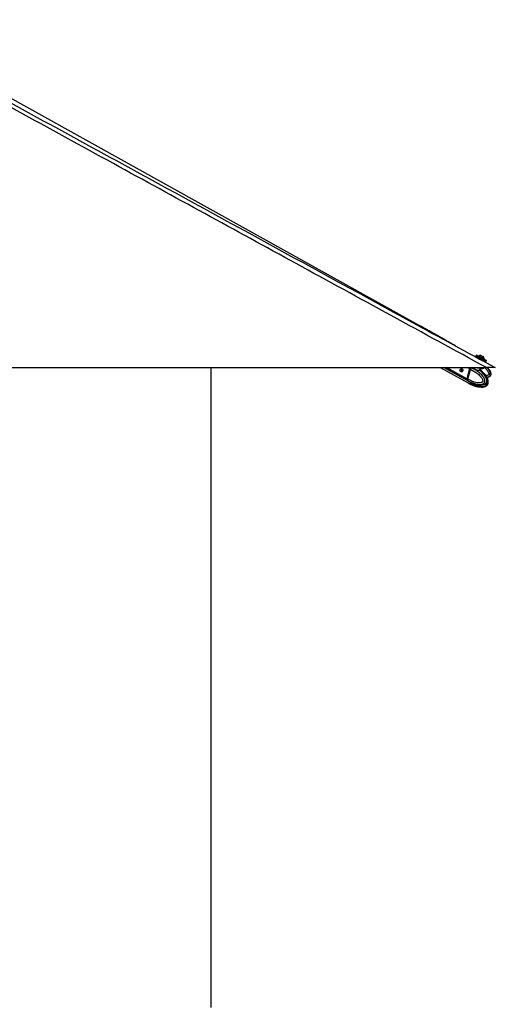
# Model space of a CAD drawing. Header units: millimetres. Extents: x 20 to 19889, y 40 to 15516.
# Tile 55 of 115: x 10665 to 12213, y 4541 to 7745. Entities that reach past the tile are written whole.
import ezdxf

# ---------------------------------------------------------------- set-up
doc = ezdxf.new("R2010")
doc.units = ezdxf.units.MM
doc.header["$LTSCALE"] = 2
doc.layers.add('COMPONENT_GEOMETRY', color=7, linetype='Continuous')
doc.styles.add('SLDTEXTSTYLE0', font='TXT', dxfattribs={"width": 0.75})
doc.dimstyles.new('SLDDIMSTYLE1', dxfattribs={"dimtxt": 100, "dimasz": 6.604, "dimexe": 0, "dimexo": 0.0625, "dimgap": 25, "dimtad": 0, "dimtih": 1, "dimtoh": 1, "dimdec": 0, "dimrnd": 1e-09, "dimzin": 12, "dimdsep": 46, "dimtxsty": 'SLDTEXTSTYLE0', "dimsah": 1, "dimcen": 0.09, "dimadec": 0, "dimazin": 3, "dimtfac": 1, "dimtdec": 0, "dimtofl": 0, "dimtmove": 0, "dimatfit": 3, "dimfxl": 1, "dimfrac": 2, "dimtolj": 1, "dimtzin": 12, "dimarcsym": 0})

# ---------------------------------------------------------------- blocks, each defined once
blk = doc.blocks.new('_D_4')
at = {"layer": 'COMPONENT_GEOMETRY', "color": 7}
for p, q in [((11286.9, 6612.5), (11286.9, 4529.8)), ((11086.9, 4509.5), (11056.4, 4509.5)), ((11056.4, 4509.5), (11056.4, 4350.8)), ((11487, 4509.5), (11517.5, 4509.5)), ((11517.5, 4509.5), (11517.5, 4350.8)), ((11056.4, 4350.8), (11086.9, 4350.8)), ((11517.5, 4350.8), (11487, 4350.8)), ((11286.9, 2118.5), (11286.9, 4201.1)), ((7117.8, 2118.5), (11293.3, 2118.5))]:
    blk.add_line(p, q, dxfattribs=at)
for points in [[(11286.9, 6612.5), (11285.9, 6605.9), (11288, 6605.9)], [(11286.9, 2118.5), (11288, 2125.1), (11285.9, 2125.1)]]:
    blk.add_solid(points, dxfattribs=at)
at = {"layer": 'COMPONENT_GEOMETRY', "color": 7, "char_height": 100, "attachment_point": 1, "style": 'SLDTEXTSTYLE0'}
for s, insert in [('7\'4.46"', (11086.9, 4479.7)), ('2247mm', (11014.2, 4330))]:
    blk.add_mtext(s, dxfattribs=dict(at, insert=insert))

msp = doc.modelspace()

# ---------------------------------------------------------------- linework, layer by layer
at = {"color": 7, "linetype": 'Continuous', "lineweight": 25}
for p, q in [((11967.73, 6748.91), (10176.39, 7744.8)), ((12151.46, 6654.01), (12149.79, 6650.93)), ((12156.61, 6646.09), (12155.48, 6644.01)), ((12161.48, 6644.58), (12157.96, 6646.49)), ((12160, 6650.24), (12159.64, 6649.59)), ((12174.66, 6637.42), (12171.14, 6639.33)), ((12173.91, 6633.95), (12175.06, 6636.06)), ((12174.77, 6647.6), (12174.78, 6647.6)), ((12176.34, 6640.51), (12176.69, 6641.16)), ((12176.66, 6641.18), (12176.69, 6641.16)), ((12182.83, 6632.98), (12184.5, 6636.06)), ((9644.6, 6612.47), (12184.5, 6612.47)), ((12033.63, 6612.47), (12124.35, 6562.64)), ((12045.42, 6612.47), (12124.38, 6569.31)), ((12106.06, 6607.89), (12101, 6607.89)), ((12105.28, 6607.96), (12105.49, 6608.21)), ((12129.67, 6608.38), (12120.91, 6576.34)), ((12130.08, 6608.23), (12121.32, 6576.19)), ((12121.47, 6576.03), (12130.23, 6608.07)), ((12123.55, 6574.9), (12132.31, 6606.93)), ((12130.23, 6608.07), (12132.31, 6606.93)), ((12132.31, 6606.93), (12132.31, 6606.93)), ((12135.39, 6611.54), (12135.26, 6611.59)), ((12145.67, 6612.47), (12145.44, 6611.63)), ((12145.57, 6611.59), (12145.49, 6611.4)), ((12164.92, 6604.34), (12165.4, 6604.01)), ((12165.33, 6604.73), (12166.76, 6609.98)), ((12175.81, 6611.63), (12176.04, 6612.47)), ((12101, 6599.89), (12106.06, 6599.89)), ((12105.42, 6599.32), (12104.64, 6599.89)), ((12105.82, 6599.79), (12105.58, 6599.89)), ((12123.55, 6574.89), (12121.47, 6576.03)), ((12122.01, 6571.45), (12123.99, 6570.37)), ((12123.55, 6574.9), (12123.55, 6574.89)), ((12123.99, 6570.37), (12124.12, 6570.29)), ((12124.86, 6569.05), (12127.02, 6567.86)), ((12124.83, 6562.37), (12126.99, 6561.19)), ((12129.67, 6561.21), (12131.91, 6559.98)), ((12136.36, 6557.67), (12131.91, 6559.98)), ((12135.04, 6557.29), (12134.66, 6557.45)), ((12135.04, 6564.02), (12139.14, 6562.35)), ((12135.04, 6557.29), (12139.14, 6555.61)), ((12141.2, 6557.2), (12149.68, 6555.58)), ((12142.1, 6561.04), (12144.12, 6560.29)), ((12147.19, 6557.38), (12146.94, 6557.34)), ((12147.04, 6557.32), (12151.14, 6555.64)), ((12149.68, 6555.58), (12150.3, 6555.98)), ((12151.87, 6554.47), (12151.78, 6554.33))]:
    msp.add_line(p, q, dxfattribs=at)
at = {"color": 8, "linetype": 'Continuous', "lineweight": 25}
for p, q in [((12121.48, 6571.74), (12046.97, 6612.47)), ((12120.91, 6576.34), (12054.81, 6612.47)), ((12106.03, 6607.92), (12105.49, 6608.21)), ((12129.67, 6608.38), (12122.19, 6612.47)), ((12135.26, 6611.59), (12133.66, 6612.47)), ((12162.36, 6604.59), (12163.93, 6610.34)), ((12139.14, 6555.61), (12139.67, 6557.49)), ((12142.8, 6556.89), (12142.1, 6554.31)), ((12147.59, 6552.62), (12148.46, 6555.81)), ((12150.76, 6555.8), (12149.92, 6552.63)), ((12151.78, 6554.33), (12151.94, 6554.94))]:
    msp.add_line(p, q, dxfattribs=at)
at = {"color": 7, "linetype": 'Continuous', "lineweight": 25, "flags": 128}
for points in [[(12157.81, 6646.55), (12156.56, 6647.24), (12154.15, 6648.55), (12152.2, 6649.61), (12150.8, 6650.38), (12149.99, 6650.82), (12149.81, 6650.93), (12150.26, 6650.69), (12151.33, 6650.11), (12152.98, 6649.22), (12155.14, 6648.05), (12157.72, 6646.65), (12160.64, 6645.06), (12163.78, 6643.36), (12167.01, 6641.6), (12170.22, 6639.86)], [(12151.46, 6654.01), (12151.48, 6654), (12151.93, 6653.76), (12153, 6653.18), (12154.65, 6652.29), (12156.81, 6651.12), (12159.4, 6649.72), (12162.31, 6648.14), (12165.45, 6646.43), (12168.68, 6644.68), (12171.89, 6642.93)], [(12160, 6650.24), (12160.01, 6650.23), (12160.44, 6650), (12161.46, 6649.45), (12162.99, 6648.62), (12164.92, 6647.57), (12167.1, 6646.39), (12169.37, 6645.15), (12171.57, 6643.96), (12173.53, 6642.89), (12175.1, 6642.04), (12176.17, 6641.45), (12176.66, 6641.18)], [(12166.44, 6652.13), (12166.64, 6652.03), (12167.43, 6651.6), (12168.7, 6650.91), (12170.27, 6650.06), (12171.89, 6649.18), (12173.31, 6648.4), (12174.32, 6647.85), (12174.77, 6647.6)], [(12170.22, 6639.86), (12173.27, 6638.2), (12176.06, 6636.68), (12178.48, 6635.36), (12180.42, 6634.3), (12181.83, 6633.53), (12182.63, 6633.09), (12182.81, 6632.99), (12182.36, 6633.23), (12181.29, 6633.81), (12179.65, 6634.7), (12177.49, 6635.87), (12174.9, 6637.27), (12174.48, 6637.49)], [(12171.89, 6642.93), (12174.94, 6641.27), (12177.73, 6639.75), (12180.15, 6638.44), (12182.09, 6637.38), (12183.5, 6636.61), (12184.31, 6636.17), (12184.5, 6636.06)], [(12102.03, 6607.62), (12102.96, 6606.78), (12103.59, 6605.5), (12103.83, 6603.98), (12103.64, 6602.44), (12103.05, 6601.13), (12102.14, 6600.23), (12101.07, 6599.89), (12099.98, 6600.16), (12099.05, 6601), (12098.42, 6602.28), (12098.18, 6603.81), (12098.37, 6605.34), (12098.96, 6606.66), (12099.87, 6607.55), (12100.94, 6607.89), (12102.03, 6607.62)], [(12105.41, 6608.37), (12106.53, 6607.37), (12107.29, 6605.83), (12107.58, 6604.01), (12107.35, 6602.16), (12106.64, 6600.58), (12105.56, 6599.5), (12104.27, 6599.09), (12102.96, 6599.42), (12102.31, 6599.89)], [(12130.25, 6608.29), (12130.18, 6608.28), (12130.12, 6608.27), (12130.09, 6608.25), (12130.08, 6608.23)], [(12154.74, 6612.44), (12157.82, 6611.59), (12161.36, 6610.79), (12164.76, 6610.22), (12167.89, 6609.89), (12170.63, 6609.81), (12172.87, 6610), (12174.53, 6610.44), (12175.54, 6611.11), (12175.81, 6611.63)], [(12121.32, 6576.19), (12121.32, 6576.18), (12121.33, 6576.15), (12121.36, 6576.11), (12121.41, 6576.07), (12121.47, 6576.03)], [(12121.48, 6571.74), (12123.06, 6570.18), (12124.63, 6569.18)], [(12144.23, 6557.61), (12143.6, 6557.76), (12143.48, 6557.79)]]:
    msp.add_lwpolyline(points, dxfattribs=at)
at = {"color": 8, "linetype": 'Continuous', "lineweight": 25, "flags": 128}
for points in [[(12130.08, 6608.23), (12130.07, 6608.22), (12130.08, 6608.19), (12130.11, 6608.15), (12130.16, 6608.11), (12130.23, 6608.07)], [(12136.97, 6612.6), (12136.6, 6612.37), (12135.39, 6611.54)]]:
    msp.add_lwpolyline(points, dxfattribs=at)
at = {"color": 7, "linetype": 'Continuous', "lineweight": 25}
for centre, radius, start, end in [((12166.07, 6641.51), 10.63, 88.01802, 124.81559), ((12166.07, 6641.51), 10.63, 358.13887, 34.93644), ((12104.18, 6606.06), 2.62, 61.95087, 135.55508), ((12138.16, 6606.05), 8.8, 132.52359, 164.6499), ((12163.53, 6604.23), 1.22, 162.72892, 225.17576), ((12125.8, 6574.6), 5.19, 160.50738, 213.4731), ((12129.67, 6573.85), 12.41, 244.62615, 301.52918), ((12144.38, 6549.91), 6.49, 69.18347, 89.24462)]:
    msp.add_arc(centre, radius, start, end, dxfattribs=at)
at = {"color": 8, "linetype": 'Continuous', "lineweight": 25}
for centre, radius, start, end in [((12131.75, 6576.46), 9.8, 218.95554, 241.20279), ((12131.77, 6570.03), 10.05, 241.59432, 270.83219), ((12131.48, 6575.41), 15.44, 271.59704, 299.98063)]:
    msp.add_arc(centre, radius, start, end, dxfattribs=at)
at = {"color": 7, "linetype": 'Continuous', "lineweight": 25}
for centre, major_axis, ratio, start_param, end_param in [((12165.83, 6641.08), (9.23, -5.01), 0.0146119, 3.1409498, 6.2825424), ((12166.31, 6641.96), (8.35, -4.54), 0.0162743, 3.1761765, 6.2843795), ((12166.31, 6641.96), (4.83, -2.63), 0.0162743, 3.1407974, 6.2826947), ((12134.41, 6608.1), (2.84, 5.28), 0.648436, 0.9497568, 1.9123075), ((12134.01, 6608.32), (2.55, 4.76), 0.6471977, 0.9492822, 1.9118329), ((12125.65, 6576.06), (2.84, 5.28), 0.648436, 1.9123075, 2.8748583), ((12135.21, 6588.18), (10.29, 19.16), 0.6475393, 2.8745141, 3.1367678), ((12135.21, 6581.48), (10.33, 19.14), 0.6465662, 3.1174749, 3.4858642)]:
    msp.add_ellipse(centre, major_axis=major_axis, ratio=ratio, start_param=start_param, end_param=end_param, dxfattribs=at)
at = {"color": 8, "linetype": 'Continuous', "lineweight": 25}
for centre, major_axis, ratio, start_param, end_param in [((12166.31, 6641.96), (8.35, -4.54), 0.0162743, 3.1391126, 3.1761765), ((12135.21, 6581.48), (10.62, 18.98), 0.6705683, 3.4960425, 3.9394937)]:
    msp.add_ellipse(centre, major_axis=major_axis, ratio=ratio, start_param=start_param, end_param=end_param, dxfattribs=at)
at = {"color": 7, "linetype": 'Continuous', "lineweight": 25}
for points, knots in [([(12184.5, 6612.47), (11977.93, 6725.33), (11573.03, 6946.56), (11063.61, 7225.2), (10656.28, 7448.41), (10378.3, 7601.11), (10205.58, 7696.82), (10136.94, 7734.86)], [0, 0, 0, 0, 0.3022185, 0.5923722, 0.7456385, 0.8989047, 1, 1, 1, 1]), ([(10997.41, 7276.43), (11312.05, 7104.58), (11717.39, 6883.18), (12122.58, 6661.97), (12213.25, 6612.47)], [0, 0, 0, 0, 0.77622546, 1, 1, 1, 1]), ([(12086.32, 6681.77), (12082.81, 6683.75), (12075.35, 6687.97), (12063.88, 6694.49), (12051.94, 6701.29), (12040.01, 6708.09), (12028.07, 6714.88), (12016.12, 6721.68), (12004.13, 6728.48), (11992.09, 6735.28), (11980.01, 6742.08), (11971.81, 6746.64), (11967.73, 6748.91)], [0, 0, 0, 0, 0.0927635, 0.1976482, 0.3015102, 0.4043514, 0.5061733, 0.6069767, 0.7067618, 0.8055283, 0.9032749, 1, 1, 1, 1]), ([(12157.96, 6646.49), (12157.86, 6646.54), (12157.65, 6646.63), (12157.31, 6646.62), (12156.99, 6646.5), (12156.76, 6646.32), (12156.65, 6646.17), (12156.62, 6646.11), (12156.61, 6646.09)], [0, 0, 0, 0, 0.2146235, 0.4292464, 0.643886, 0.8585536, 0.9678136, 1, 1, 1, 1]), ([(12175.06, 6636.06), (12175.07, 6636.08), (12175.1, 6636.14), (12175.17, 6636.32), (12175.2, 6636.6), (12175.12, 6636.94), (12174.94, 6637.23), (12174.75, 6637.36), (12174.66, 6637.42)], [0, 0, 0, 0, 0.0321864, 0.1414464, 0.356114, 0.5707536, 0.7853765, 1, 1, 1, 1]), ([(12132.31, 6606.93), (12137.06, 6604.57), (12145.45, 6600.4), (12155.06, 6593.36), (12161.56, 6587.48), (12165.69, 6582.99), (12169, 6578.49), (12171.2, 6574.61), (12172.35, 6571.31), (12172.61, 6569.17), (12172.43, 6568.08), (12172.06, 6567.22), (12171.11, 6565.95), (12169.22, 6564.73), (12165.46, 6563.35), (12160.25, 6562.85), (12152.94, 6563.45), (12143.68, 6565.61), (12133.53, 6569.45), (12126.57, 6573.25), (12123.55, 6574.9)], [0, 0, 0, 0, 0.1477777, 0.2606712, 0.318035, 0.3758518, 0.4150487, 0.4549738, 0.4811676, 0.493415, 0.5016003, 0.5050367, 0.5153268, 0.540743, 0.5659986, 0.6304539, 0.692788, 0.7808166, 0.9049571, 1, 1, 1, 1]), ([(12124.12, 6570.29), (12124.12, 6570.29), (12125.64, 6569.4), (12128.71, 6567.69), (12132.86, 6565.61), (12136.56, 6563.94), (12139.77, 6562.62), (12143.01, 6561.42), (12146.75, 6560.21), (12150.21, 6559.27), (12153.37, 6558.59), (12156.11, 6558.11), (12159.22, 6557.73), (12162.16, 6557.6), (12164.56, 6557.66), (12166.43, 6557.81), (12168.29, 6558.08), (12170.06, 6558.49), (12171.71, 6559.02), (12173.04, 6559.59), (12174.12, 6560.19), (12174.99, 6560.76), (12175.82, 6561.43), (12176.64, 6562.24), (12177.43, 6563.23), (12178.1, 6564.36), (12178.62, 6565.64), (12178.99, 6567.06), (12179.18, 6568.66), (12179.15, 6570.32), (12178.95, 6571.84), (12178.65, 6573.21), (12178.31, 6574.41), (12177.9, 6575.6), (12177.22, 6577.28), (12176.16, 6579.39), (12174.67, 6581.85), (12173.03, 6584.19), (12170.38, 6587.56), (12166.51, 6591.67), (12161.28, 6596.26), (12155.78, 6600.42), (12150.79, 6603.67), (12146.44, 6606.19), (12142.81, 6608.12), (12139.13, 6609.92), (12136.64, 6611.01), (12135.39, 6611.54), (12135.39, 6611.54)], [0, 0, 0, 0, 0.0000008, 0.0423, 0.084664, 0.1132098, 0.1417777, 0.1704187, 0.1990877, 0.2400908, 0.2606453, 0.2812175, 0.3109198, 0.340715, 0.3567924, 0.3728982, 0.3891155, 0.4053865, 0.4193485, 0.4333894, 0.4417713, 0.4501884, 0.4587473, 0.4673752, 0.4771876, 0.4872056, 0.4958017, 0.5059318, 0.516415, 0.5271616, 0.5381713, 0.5464236, 0.5547323, 0.5631776, 0.5716563, 0.591658, 0.6118606, 0.6324725, 0.6531649, 0.7056125, 0.7585726, 0.8125879, 0.8668233, 0.900034, 0.9332792, 0.9666234, 0.9999992, 1, 1, 1, 1]), ([(12132.31, 6606.93), (12132.52, 6607.57), (12132.93, 6608.84), (12134.01, 6610.44), (12134.84, 6611.26), (12135.24, 6611.58), (12135.26, 6611.59)], [0, 0, 0, 0, 0.3503086, 0.7006103, 0.9859266, 1, 1, 1, 1]), ([(12165.48, 6603.95), (12165.48, 6603.95), (12165.51, 6603.92), (12165.42, 6603.99), (12165.25, 6604.33), (12165.33, 6604.62), (12165.36, 6604.74)], [0, 0, 0, 0, 0.0010055, 0.416609, 0.7553269, 1, 1, 1, 1]), ([(12170.76, 6599.61), (12169.12, 6601.06), (12167.36, 6602.61), (12165.51, 6603.92), (12165.39, 6604)], [0, 0, 0, 0, 0.9336637, 1, 1, 1, 1]), ([(12213.25, 6612.47), (12213.19, 6612.47), (12213.06, 6612.47), (12211.95, 6612.47), (12210.24, 6612.47), (12208.18, 6612.47), (12205.49, 6612.47), (12201.41, 6612.47), (12196.14, 6612.47), (12190.08, 6612.47), (12186.37, 6612.47), (12184.5, 6612.47)], [0, 0, 0, 0, 0.125074, 0.2528462, 0.338625, 0.426559, 0.5124713, 0.6014208, 0.7600165, 0.8786617, 1, 1, 1, 1]), ([(12188.39, 6612.47), (12189.03, 6611.72), (12190.31, 6610.21), (12192.1, 6607.86), (12193.77, 6605.44), (12195.3, 6602.92), (12196.43, 6600.72), (12197.21, 6598.89), (12197.81, 6597.27), (12198.35, 6595.36), (12198.71, 6593.17), (12198.75, 6590.93), (12198.41, 6588.91), (12197.77, 6587.15), (12196.93, 6585.71), (12195.86, 6584.42), (12194.72, 6583.42), (12193.42, 6582.53), (12191.97, 6581.76), (12190.15, 6581.04), (12188.44, 6580.52), (12187.29, 6580.31), (12186.85, 6580.22)], [0, 0, 0, 0, 0.0709331, 0.1422656, 0.212306, 0.2825736, 0.353867, 0.3897688, 0.4257704, 0.4784696, 0.531813, 0.5848142, 0.6390702, 0.6783978, 0.7188714, 0.7581992, 0.7985151, 0.8274607, 0.8715979, 0.9163228, 0.9676749, 1, 1, 1, 1]), ([(12123.55, 6574.89), (12123.42, 6574.27), (12123.14, 6573.02), (12123.36, 6571.48), (12123.75, 6570.68), (12123.98, 6570.38), (12123.99, 6570.37)], [0, 0, 0, 0, 0.350295, 0.700583, 0.9859267, 1, 1, 1, 1]), ([(12183.51, 6559.66), (12183.54, 6559.68), (12183.85, 6559.83), (12184.69, 6560.37), (12185.74, 6561.18), (12186.75, 6562.24), (12187.5, 6563.23), (12188.14, 6564.36), (12188.66, 6565.64), (12189.03, 6567.06), (12189.22, 6568.66), (12189.23, 6570.32), (12189.04, 6572.26), (12188.68, 6574.03), (12188.24, 6575.6), (12187.84, 6576.82), (12187.37, 6578.08), (12186.64, 6579.79), (12185.63, 6581.85), (12184.28, 6584.19), (12182.71, 6586.61), (12180.91, 6589.09), (12178.88, 6591.58), (12176.77, 6593.94), (12174.57, 6596.18), (12172.47, 6598.19), (12171.07, 6599.4), (12170.44, 6599.94)], [0, 0, 0, 0, 0.0029981, 0.0253476, 0.0705779, 0.0935831, 0.1197466, 0.1464581, 0.1693786, 0.196389, 0.2243411, 0.2529954, 0.2823514, 0.3264736, 0.3489917, 0.3715991, 0.3982329, 0.4249508, 0.4788184, 0.5337772, 0.5889507, 0.6587889, 0.7288474, 0.7994083, 0.8700865, 0.9420679, 1, 1, 1, 1]), ([(12183.51, 6559.66), (12183.7, 6559.75), (12184.61, 6560.18), (12185.96, 6561.24), (12187.39, 6562.7), (12188.52, 6564.29), (12189.29, 6566.15), (12189.72, 6568.25), (12189.78, 6570.54), (12189.48, 6572.95), (12188.84, 6575.32), (12187.86, 6578.15), (12186.4, 6581.41), (12184.32, 6584.98), (12181.85, 6588.41), (12178.95, 6591.79), (12175.5, 6595.27), (12172.91, 6597.89), (12171.32, 6599.17), (12171.2, 6599.27)], [0, 0, 0, 0, 0.0136517, 0.0653505, 0.101411, 0.1368524, 0.1736562, 0.2130589, 0.2545435, 0.2996156, 0.3468676, 0.3926643, 0.4743479, 0.5582483, 0.647466, 0.7446919, 0.8538408, 0.9887483, 1, 1, 1, 1]), ([(12126.98, 6561.19), (12129.22, 6559.98), (12131.65, 6558.66), (12134.17, 6557.57), (12134.38, 6557.48)], [0, 0, 0, 0, 0.91596769, 1, 1, 1, 1]), ([(12127.02, 6567.87), (12129.25, 6566.66), (12131.69, 6565.35), (12134.21, 6564.26), (12134.42, 6564.17)], [0, 0, 0, 0, 0.9153333, 1, 1, 1, 1]), ([(12134.08, 6564.34), (12134.07, 6564.35), (12134.04, 6564.38), (12134.34, 6564.3), (12134.81, 6564.11), (12135.04, 6564.02)], [0, 0, 0, 0, 0.1538591, 0.5882833, 1, 1, 1, 1]), ([(12134.76, 6564.13), (12134.76, 6564.13), (12134.51, 6564.08), (12134.31, 6564.19), (12134.11, 6564.3)], [0, 0, 0, 0, 0.0002684, 1, 1, 1, 1]), ([(12135.5, 6557.58), (12135.25, 6557.5), (12134.73, 6557.34), (12134.32, 6557.5), (12134.12, 6557.58)], [0, 0, 0, 0, 0.4969746, 1, 1, 1, 1]), ([(12135.5, 6557.58), (12135.63, 6557.61), (12135.83, 6557.66), (12136.21, 6557.67), (12136.36, 6557.67)], [0, 0, 0, 0, 0.6351848, 1, 1, 1, 1]), ([(12136.36, 6557.67), (12136.64, 6557.66), (12137.09, 6557.66), (12137.64, 6557.6), (12137.84, 6557.59)], [0, 0, 0, 0, 0.6350635, 1, 1, 1, 1]), ([(12137.84, 6557.59), (12138.82, 6557.51), (12140.79, 6557.36), (12142.79, 6557.52), (12143.8, 6557.61)], [0, 0, 0, 0, 0.4969746, 1, 1, 1, 1]), ([(12139.14, 6562.35), (12139.39, 6562.24), (12139.9, 6562.04), (12140.85, 6561.61), (12141.59, 6561.27), (12142, 6561.09), (12142.1, 6561.04)], [0, 0, 0, 0, 0.29905047, 0.59799049, 0.90149061, 1, 1, 1, 1]), ([(12142.1, 6554.31), (12141.77, 6554.46), (12141.11, 6554.75), (12140.11, 6555.22), (12139.47, 6555.49), (12139.18, 6555.6), (12139.14, 6555.61)], [0, 0, 0, 0, 0.320917, 0.6423854, 0.9503785, 1, 1, 1, 1]), ([(12142.1, 6554.31), (12142.98, 6553.95), (12144.75, 6553.23), (12146.64, 6552.83), (12147.59, 6552.62)], [0, 0, 0, 0, 0.4967217, 1, 1, 1, 1]), ([(12143.8, 6557.61), (12144.2, 6557.64), (12144.99, 6557.7), (12146.17, 6557.62), (12146.76, 6557.42), (12147.04, 6557.32)], [0, 0, 0, 0, 0.3389257, 0.6783333, 1, 1, 1, 1]), ([(12144.04, 6553.56), (12144.59, 6553.37), (12146.08, 6552.85), (12149.16, 6551.9), (12153.77, 6550.74), (12157.98, 6549.81), (12160.68, 6549.65), (12161.22, 6549.62)], [0, 0, 0, 0, 0.1010877, 0.2720875, 0.5463828, 0.909992, 1, 1, 1, 1]), ([(12144.11, 6560.27), (12144.65, 6560.08), (12146.12, 6559.57), (12149.17, 6558.65), (12153.73, 6557.48), (12159.85, 6556.29), (12164.52, 6556.09), (12167.04, 6555.97)], [0, 0, 0, 0, 0.0749485, 0.2033958, 0.4085146, 0.6800604, 1, 1, 1, 1]), ([(12146.68, 6555.97), (12146.64, 6555.85), (12146.55, 6555.62), (12146.28, 6555.33), (12145.95, 6555.14), (12145.56, 6555.06), (12145.26, 6555.09), (12144.97, 6555.19), (12144.72, 6555.35), (12144.5, 6555.66), (12144.4, 6556.02), (12144.44, 6556.27), (12144.46, 6556.39)], [0, 0, 0, 0, 0.10436807, 0.20870746, 0.31272482, 0.41900188, 0.52823721, 0.56866895, 0.67758647, 0.7865951, 0.89323352, 1, 1, 1, 1]), ([(12149.05, 6552.47), (12148.76, 6552.48), (12148.32, 6552.49), (12147.78, 6552.59), (12147.59, 6552.62)], [0, 0, 0, 0, 0.6435756, 1, 1, 1, 1]), ([(12149.92, 6552.63), (12149.78, 6552.57), (12149.57, 6552.48), (12149.19, 6552.47), (12149.05, 6552.47)], [0, 0, 0, 0, 0.64357607, 1, 1, 1, 1]), ([(12151.78, 6554.33), (12151.45, 6553.97), (12150.79, 6553.25), (12150.21, 6552.84), (12149.92, 6552.63)], [0, 0, 0, 0, 0.49672169, 1, 1, 1, 1]), ([(12151.1, 6555.66), (12151.09, 6555.62), (12151.06, 6555.46), (12151.12, 6555.3), (12151.17, 6555.17)], [0, 0, 0, 0, 0.2136183, 1, 1, 1, 1]), ([(12151.14, 6555.64), (12151.34, 6555.54), (12151.76, 6555.33), (12152, 6554.96), (12151.93, 6554.73), (12151.91, 6554.64)], [0, 0, 0, 0, 0.3838705, 0.7675993, 1, 1, 1, 1]), ([(12151.52, 6555.42), (12151.52, 6555.42), (12151.47, 6555.32), (12151.37, 6555.19), (12151.27, 6555.1), (12151.2, 6555.09), (12151.15, 6555.1), (12151.15, 6555.18), (12151.14, 6555.19)], [0, 0, 0, 0, 0.00938693, 0.28416467, 0.56659096, 0.67112659, 0.95273119, 1, 1, 1, 1]), ([(12167.23, 6549.2), (12169.03, 6549.26), (12172.21, 6549.36), (12176.44, 6550.14), (12179.54, 6551.07), (12181.74, 6551.94), (12182.9, 6552.54), (12183.39, 6552.79)], [0, 0, 0, 0, 0.3339143, 0.5888061, 0.7764053, 0.9069567, 1, 1, 1, 1]), ([(12170.94, 6556.21), (12171.46, 6556.23), (12173.37, 6556.32), (12176.33, 6556.92), (12179.45, 6557.83), (12181.67, 6558.71), (12182.84, 6559.31), (12183.34, 6559.56)], [0, 0, 0, 0, 0.12528642, 0.46024711, 0.70650639, 0.87763319, 1, 1, 1, 1]), ([(12183.56, 6552.89), (12183.73, 6552.97), (12184.62, 6553.39), (12185.95, 6554.44), (12187.39, 6555.89), (12188.52, 6557.48), (12189.29, 6559.34), (12189.73, 6561.44), (12189.77, 6563.72), (12189.61, 6565.48), (12189.36, 6566.42), (12189.31, 6566.59)], [0, 0, 0, 0, 0.0397539, 0.2075561, 0.324607, 0.4396381, 0.5591482, 0.6870192, 0.821674, 0.9680079, 1, 1, 1, 1])]:
    msp.add_open_spline(points, degree=3, knots=knots, dxfattribs=at)
at = {"color": 8, "linetype": 'Continuous', "lineweight": 25}
for points, knots in [([(10157.17, 7736), (10227.32, 7697.58), (10402.76, 7601.48), (10682.65, 7448.43), (10892.49, 7333.76), (10997.41, 7276.43)], [0, 0, 0, 0, 0.2498695, 0.6249343, 1, 1, 1, 1]), ([(12162.67, 6603.37), (12162.47, 6603.37), (12161.42, 6603.37), (12159.08, 6603.4), (12155.46, 6603.56), (12151.73, 6604.02), (12148.46, 6604.99), (12146.06, 6606.5), (12144.62, 6608.43), (12144.25, 6610.48), (12144.51, 6612.03), (12145.26, 6612.42), (12145.34, 6612.47)], [0, 0, 0, 0, 0.02720235, 0.14205216, 0.25930062, 0.38427268, 0.50684914, 0.6191194, 0.73142048, 0.85164351, 0.98366486, 1, 1, 1, 1]), ([(12145.49, 6611.4), (12145.43, 6611.28), (12145.11, 6610.61), (12145.53, 6609.06), (12146.73, 6607.25), (12148.96, 6605.82), (12152.03, 6604.99), (12155.54, 6604.66), (12158.95, 6604.59), (12161.17, 6604.59), (12162.17, 6604.59), (12162.36, 6604.59)], [0, 0, 0, 0, 0.0300244, 0.1671081, 0.293509, 0.4190357, 0.5569534, 0.6995882, 0.8349641, 0.9683651, 1, 1, 1, 1]), ([(12162.36, 6604.59), (12163.04, 6604.6), (12164.48, 6604.6), (12165.35, 6604.58), (12165.24, 6604.73), (12165.21, 6604.76)], [0, 0, 0, 0, 0.4077562, 0.8661984, 1, 1, 1, 1]), ([(12165.4, 6604.01), (12165.43, 6603.99), (12165.86, 6603.69), (12165.78, 6603.54), (12164.94, 6603.38), (12163.39, 6603.37), (12162.67, 6603.37)], [0, 0, 0, 0, 0.0229834, 0.3500189, 0.6948103, 1, 1, 1, 1]), ([(12162.67, 6603.37), (12163.73, 6602.48), (12165.98, 6600.59), (12169.3, 6597.46), (12172.09, 6594.58), (12174.26, 6592.12), (12175.85, 6590.2), (12177.39, 6588.18), (12178.86, 6586.09), (12180.26, 6583.9), (12181.56, 6581.6), (12182.55, 6579.57), (12183.27, 6577.85), (12183.83, 6576.31), (12184.38, 6574.5), (12184.83, 6572.37), (12185.07, 6570.16), (12185.02, 6568.1), (12184.72, 6566.28), (12184.27, 6564.74), (12183.63, 6563.33), (12182.92, 6562.19), (12182.09, 6561.14), (12181.15, 6560.18), (12179.94, 6559.23), (12178.61, 6558.41), (12177.15, 6557.72), (12175.66, 6557.16), (12173.96, 6556.69), (12172.06, 6556.31), (12169.97, 6556.07), (12168.29, 6555.97), (12167.31, 6555.98), (12167.03, 6555.99)], [0, 0, 0, 0, 0.0656313, 0.1387801, 0.2120958, 0.2490974, 0.2861378, 0.3233244, 0.3605768, 0.3971545, 0.4338507, 0.4710827, 0.4898319, 0.5086332, 0.5361546, 0.5640125, 0.5916916, 0.6200261, 0.6405643, 0.6617011, 0.6822395, 0.7032939, 0.7184103, 0.7414604, 0.7648173, 0.7916352, 0.8186669, 0.8461767, 0.8737907, 0.910694, 0.9477192, 0.9850259, 1, 1, 1, 1]), ([(12178.26, 6612.47), (12178.9, 6611.9), (12181.52, 6609.58), (12185.06, 6605.65), (12188.8, 6600.65), (12191.14, 6596.42), (12192.17, 6592.96), (12192.19, 6590.8), (12191.79, 6589.76), (12191.18, 6588.97), (12189.72, 6587.88), (12187.04, 6587.05), (12184.58, 6586.54), (12183.25, 6586.59), (12183.07, 6586.6)], [0, 0, 0, 0, 0.0694899, 0.2831137, 0.4279402, 0.575457, 0.6722391, 0.7174912, 0.7477348, 0.7604316, 0.7984521, 0.8923607, 0.9856764, 1, 1, 1, 1]), ([(12186.29, 6581.45), (12186.89, 6581.56), (12187.92, 6581.73), (12189.34, 6582.12), (12190.57, 6582.53), (12191.78, 6583.05), (12193, 6583.71), (12194.2, 6584.54), (12195.27, 6585.55), (12196.17, 6586.73), (12196.87, 6588.06), (12197.34, 6589.61), (12197.54, 6591.26), (12197.49, 6592.81), (12197.29, 6594.21), (12197.02, 6595.46), (12196.65, 6596.7), (12196, 6598.48), (12194.94, 6600.74), (12193.36, 6603.43), (12191.56, 6606.02), (12189.17, 6609.13), (12187.18, 6611.18), (12185.92, 6612.47)], [0, 0, 0, 0, 0.0446812, 0.0760948, 0.1076397, 0.1397165, 0.1720518, 0.2088262, 0.246371, 0.2785872, 0.3165521, 0.3558405, 0.396116, 0.4373777, 0.4683053, 0.4994442, 0.531095, 0.5628711, 0.6378325, 0.7135468, 0.7907949, 0.8683448, 1, 1, 1, 1]), ([(12167.23, 6549.21), (12166.74, 6549.21), (12165.54, 6549.21), (12163.62, 6549.34), (12161.47, 6549.56), (12159.32, 6549.88), (12156.53, 6550.4), (12153.09, 6551.21), (12150.4, 6552.05), (12149.05, 6552.47)], [0, 0, 0, 0, 0.0796915, 0.1967798, 0.3139968, 0.4315367, 0.549162, 0.7743778, 1, 1, 1, 1]), ([(12149.73, 6558.55), (12150.52, 6558.11), (12152.2, 6557.19), (12154.81, 6555.92), (12157.55, 6554.71), (12160.71, 6553.48), (12163.65, 6552.54), (12166.35, 6551.85), (12168.69, 6551.36), (12171.35, 6550.98), (12173.89, 6550.83), (12175.97, 6550.89), (12177.6, 6551.03), (12179.24, 6551.3), (12180.79, 6551.7), (12182.24, 6552.21), (12183.13, 6552.67), (12183.56, 6552.89)], [0, 0, 0, 0, 0.0736742, 0.1564808, 0.2394992, 0.3225989, 0.44145, 0.501029, 0.5606595, 0.6467541, 0.7331182, 0.7797201, 0.8264041, 0.8734116, 0.9205745, 0.9610444, 1, 1, 1, 1]), ([(12188.19, 6563.94), (12188.2, 6563.91), (12188.34, 6563.37), (12188.34, 6562.37), (12188.17, 6561.29), (12187.82, 6560.42), (12186.93, 6559.17), (12185.21, 6557.94), (12181.81, 6556.59), (12177.98, 6556.09), (12174.98, 6556.44), (12173.92, 6556.56)], [0, 0, 0, 0, 0.0033893, 0.0696048, 0.1138589, 0.1324375, 0.1880714, 0.3254838, 0.4620287, 0.8105066, 1, 1, 1, 1])]:
    msp.add_open_spline(points, degree=3, knots=knots, dxfattribs=at)

# ---------------------------------------------------------------- dimensions: what is measured, and where the dimension line sits
at = {"layer": 'COMPONENT_GEOMETRY', "color": 7}
dim = msp.add_linear_dim(base=(11286.94, 6612.47), p1=(7115.23, 2118.49), p2=(12213.25, 6612.47), angle=90, dimstyle='SLDDIMSTYLE1', dxfattribs=at)
dim.commit()
dim.dimension.update_dxf_attribs({"geometry": '_D_4', "text_midpoint": (11286.94, 4365.48), "dimtype": 160})

doc.saveas('drawing.dxf')
